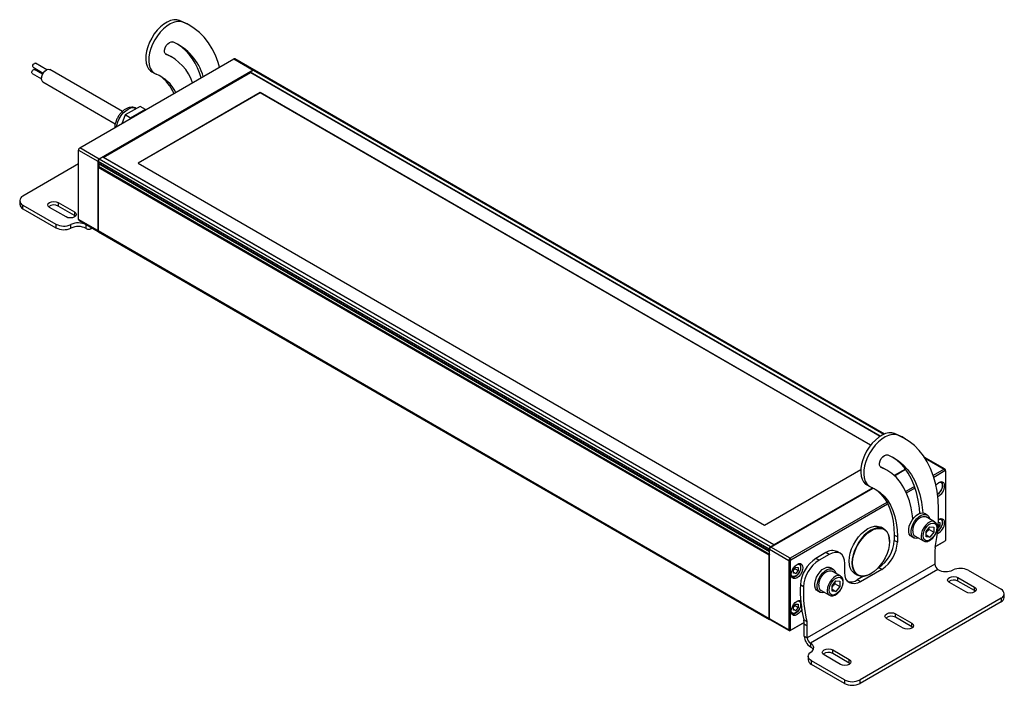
# Model space of a CAD drawing. Header units: millimetres. Extents: x 15 to 1295, y 0 to 782.
# Tile 3 of 3: x 827 to 1272, y 482 to 782. Entities that reach past the tile are written whole.
import ezdxf

# ---------------------------------------------------------------- set-up
doc = ezdxf.new("R2010")
doc.units = ezdxf.units.MM
doc.header["$LTSCALE"] = 3

msp = doc.modelspace()

# ---------------------------------------------------------------- linework, layer by layer
for p, q in [((900.682345, 781.026752), (899.268132, 781.84316)), ((904.008545, 779.42761), (902.594331, 780.244018)), ((893.228226, 766.465273), (892.949564, 766.626141)), ((895.809211, 765.224409), (894.394998, 766.040817)), ((833.15559, 760.666502), (837.693413, 758.046873)), ((839.273712, 759.545242), (834.199379, 762.474592)), ((854.188623, 724.281203), (923.76793, 764.448482)), ((923.76793, 764.448482), (932.465343, 759.427572)), ((932.82277, 759.47483), (924.142899, 764.485613)), ((832.753866, 757.85047), (836.86533, 755.476972)), ((837.413932, 757.570927), (833.797654, 759.65856)), ((873.440211, 740.739729), (840.727118, 759.624595)), ((932.465343, 759.427572), (862.886036, 719.260293)), ((864.759898, 720.01546), (931.05113, 758.284574)), ((864.936646, 719.913426), (931.404683, 758.284607)), ((886.669011, 758.6911), (888.083224, 757.874692)), ((932.64212, 759.407168), (931.05113, 758.488709)), ((1215.55586, 594.247624), (931.05113, 758.488709)), ((931.05113, 758.488709), (931.05113, 758.080505)), ((931.404683, 758.284607), (1215.55586, 594.247624)), ((932.518369, 759.335728), (932.465343, 759.427572)), ((932.64212, 759.407168), (1217.203001, 595.133668)), ((1217.457546, 595.240319), (933.017089, 759.444299)), ((837.527378, 754.081883), (870.224724, 735.206107)), ((935.647324, 749.304118), (880.492995, 717.464202)), ((935.647324, 749.222464), (880.563717, 717.423374)), ((1211.232475, 590.212197), (935.647324, 749.304118)), ((935.647324, 749.222464), (935.647324, 749.304118)), ((1211.188511, 590.155922), (935.647324, 749.222464)), ((881.376878, 743.058863), (874.659364, 739.180925)), ((883.851752, 741.630149), (881.376878, 743.058863)), ((874.659364, 739.180925), (873.11834, 735.209096)), ((877.134238, 737.752211), (874.659364, 739.180925)), ((883.851752, 741.630149), (877.134238, 737.752211)), ((879.700247, 742.090965), (879.646496, 742.121994)), ((883.964139, 741.470242), (883.851752, 741.630149)), ((877.134238, 737.752211), (877.02185, 737.462545)), ((853.658292, 723.770848), (853.658292, 723.362644)), ((853.658292, 723.362644), (862.355706, 718.341734)), ((853.658292, 692.007477), (853.658292, 723.362644)), ((853.835069, 724.077034), (854.188623, 724.281203)), ((862.886036, 719.260293), (854.188623, 724.281203)), ((853.658292, 717.069905), (828.520646, 702.558251)), ((862.355706, 718.341734), (862.355706, 686.986567)), ((862.464303, 718.341734), (862.355706, 718.341734)), ((862.461772, 718.28051), (1165.457028, 543.365072)), ((862.461772, 718.28051), (862.461772, 717.438125)), ((1165.457028, 542.522687), (862.461772, 717.438125)), ((862.565346, 717.209203), (1165.560601, 542.293765)), ((1165.604342, 540.949677), (862.609086, 715.865115)), ((862.638549, 715.907932), (862.638549, 717.166944)), ((862.886036, 719.260293), (862.940328, 719.166255)), ((864.583092, 720.117528), (862.992102, 719.199069)), ((1165.987358, 544.283631), (862.992102, 719.199069)), ((1167.578348, 545.20209), (864.583092, 720.117528)), ((1167.578348, 545.20209), (864.936646, 719.913426)), ((880.492995, 717.464202), (1163.335707, 554.182579)), ((1165.457028, 540.533023), (862.461772, 715.448461)), ((862.461772, 715.448461), (862.461772, 686.843689)), ((827.05618, 700.517231), (827.05618, 698.884149)), ((828.520646, 698.476211), (843.386798, 689.894164)), ((828.520646, 696.843129), (828.520646, 698.476211)), ((844.430549, 699.700823), (851.85517, 695.41468)), ((844.430549, 699.700823), (844.430549, 698.067741)), ((851.85517, 693.781599), (844.430549, 698.067741)), ((828.520646, 696.843129), (843.386798, 688.261082)), ((847.966083, 693.169558), (840.541462, 697.4557)), ((851.85517, 695.41468), (851.85517, 693.781599)), ((852.268984, 693.475578), (851.85517, 693.781599)), ((843.386798, 689.894164), (843.386798, 688.261082)), ((850.20505, 688.124896), (850.20505, 689.757978)), ((862.355706, 686.986567), (853.658292, 692.007477)), ((853.813653, 691.664093), (862.493518, 686.653314)), ((857.023301, 689.621791), (857.187354, 689.716497)), ((857.023301, 687.98871), (857.023301, 689.621791)), ((859.023138, 687.790678), (859.773236, 688.223699)), ((862.461772, 686.986567), (862.355706, 686.986567)), ((1165.457028, 511.928251), (862.461772, 686.843689)), ((862.617132, 686.500305), (1165.612388, 511.584867)), ((1223.476591, 594.6816), (1222.062377, 595.498008)), ((1226.802791, 593.082459), (1225.388577, 593.898867)), ((1216.75471, 585.020713), (1218.199157, 585.854574)), ((1236.012345, 584.528861), (1235.43399, 584.862739)), ((1235.7849, 584.324919), (1244.440855, 579.327942)), ((1244.815825, 579.365073), (1236.118411, 584.385983)), ((1163.335707, 554.182579), (1206.757533, 579.249465)), ((1216.022471, 580.120121), (1215.743809, 580.280989)), ((1218.603457, 578.879257), (1217.189243, 579.695665)), ((1226.905718, 579.451052), (1221.839692, 576.526497)), ((1221.977172, 576.401754), (1227.013363, 579.309085)), ((1244.440855, 579.327942), (1239.471654, 576.459284)), ((1239.693902, 575.77111), (1244.794408, 578.71557)), ((1244.794408, 578.71557), (1244.440855, 579.327942)), ((1244.971185, 578.613486), (1244.971185, 579.02169)), ((1244.971185, 578.613486), (1244.971185, 547.258319)), ((1166.164134, 544.181573), (1212.373812, 570.857852)), ((1212.176321, 570.947952), (1167.578348, 545.20209)), ((1209.463256, 572.345949), (1210.87747, 571.52954)), ((1231.076542, 571.612889), (1227.099231, 569.316836)), ((1227.395491, 568.671389), (1231.311767, 570.932207)), ((1218.557646, 564.385884), (1174.861548, 539.160663)), ((1175.215101, 538.548291), (1218.890866, 563.761773)), ((1236.763299, 558.723092), (1235.631928, 559.376218)), ((1240.081716, 555.652741), (1236.26334, 557.857043)), ((1217.277059, 552.408031), (1216.004267, 553.142798)), ((1236.238416, 551.235639), (1238.006183, 553.434725)), ((1236.238416, 548.878489), (1236.238416, 551.235639)), ((1237.65263, 552.144121), (1237.569469, 552.891456)), ((1237.65263, 552.144121), (1239.77395, 550.919509)), ((1238.006183, 553.434725), (1239.77395, 553.27666)), ((1239.77395, 553.27666), (1239.77395, 550.919509)), ((1242.496311, 553.940994), (1241.659853, 552.900447)), ((1241.777003, 554.356242), (1242.496311, 553.940994)), ((1241.844965, 555.413524), (1242.496311, 555.355284)), ((1242.496311, 555.355284), (1242.496311, 553.940994)), ((1219.762828, 546.750611), (1219.762828, 546.913893)), ((1223.298362, 548.791632), (1221.884149, 549.60804)), ((1221.884149, 549.60804), (1221.884149, 547.240071)), ((1223.298362, 546.423663), (1221.884149, 547.240071)), ((1223.298362, 548.791632), (1223.298362, 546.423663)), ((1229.632416, 548.983632), (1230.763786, 548.330505)), ((1231.263746, 549.196554), (1235.082122, 546.992252)), ((1236.238416, 549.740934), (1238.006183, 548.720424)), ((1238.006183, 548.720424), (1236.238416, 548.878489)), ((1239.77395, 550.919509), (1238.006183, 548.720424)), ((1244.794408, 546.952132), (1240.473678, 544.457828)), ((1244.794408, 546.952132), (1244.440855, 546.747964)), ((1165.457028, 542.522687), (1165.457028, 543.365072)), ((1165.633804, 543.426296), (1165.633804, 543.263014)), ((1165.633804, 543.263014), (1174.331218, 538.242105)), ((1165.633804, 511.907847), (1165.633804, 543.263014)), ((1165.987358, 544.283631), (1167.578348, 545.20209)), ((1166.022713, 544.099906), (1166.164134, 544.181573)), ((1174.861548, 539.160663), (1166.164134, 544.181573)), ((1167.578348, 544.997981), (1167.578348, 545.20209)), ((1240.473664, 544.457753), (1244.440855, 546.747964)), ((1165.457028, 511.928251), (1165.457028, 540.533023)), ((1165.633804, 542.267318), (1165.604342, 542.276119)), ((1165.604342, 540.949677), (1165.633804, 540.992494)), ((1175.038324, 538.242105), (1174.331218, 538.242105)), ((1174.331218, 538.242105), (1174.331218, 506.886937)), ((1174.861548, 539.160663), (1175.215101, 538.548291)), ((1175.038324, 506.886937), (1175.038324, 538.242105)), ((1191.054293, 541.731314), (1186.554676, 539.13374)), ((1187.96889, 538.317332), (1186.554676, 539.13374)), ((1192.468507, 540.914906), (1187.96889, 538.317332)), ((1192.468507, 540.914906), (1191.054293, 541.731314)), ((1197.4681, 541.409986), (1196.053887, 542.226394)), ((1240.191963, 541.986697), (1240.191963, 536.497498)), ((1176.381827, 533.845637), (1177.442488, 535.165089)), ((1176.381827, 532.431347), (1176.381827, 533.845637)), ((1177.088934, 534.472368), (1177.064214, 534.69452)), ((1177.088934, 534.472368), (1178.503148, 533.655959)), ((1177.442488, 535.165089), (1178.503148, 535.07025)), ((1178.503148, 533.655959), (1177.442488, 532.336508)), ((1178.503148, 535.07025), (1178.503148, 533.655959)), ((1240.191963, 536.497498), (1182.645974, 503.276905)), ((1241.606177, 534.048008), (1184.060187, 500.827416)), ((1194.336892, 534.230848), (1193.205521, 534.883975)), ((1199.539574, 532.708007), (1199.539574, 536.831538)), ((1216.227295, 534.176215), (1206.610642, 528.624639)), ((1214.813081, 534.992623), (1214.614505, 534.877988)), ((1216.227295, 534.176215), (1214.813081, 534.992623)), ((1255.242679, 533.775636), (1270.108831, 525.193589)), ((1176.381827, 532.948814), (1177.442488, 532.336508)), ((1177.442488, 532.336508), (1176.381827, 532.431347)), ((1197.655309, 531.160498), (1193.836933, 533.3648)), ((1204.005242, 532.357625), (1205.278035, 531.622858)), ((1208.053923, 531.090644), (1205.196429, 529.441048)), ((1206.610642, 528.624639), (1205.196429, 529.441048)), ((1211.278926, 532.217751), (1211.420325, 532.299405)), ((1250.663395, 530.500242), (1258.088016, 526.214099)), ((1250.663395, 528.86716), (1250.663395, 530.500242)), ((1180.901915, 526.350025), (1179.487701, 527.166433)), ((1188.837339, 524.704311), (1192.655716, 522.500009)), ((1193.81201, 526.743396), (1195.579776, 528.942481)), ((1193.81201, 524.386246), (1193.81201, 526.743396)), ((1193.81201, 525.248691), (1195.579776, 524.228181)), ((1195.226223, 527.651878), (1195.143062, 528.399213)), ((1195.226223, 527.651878), (1197.347543, 526.427266)), ((1195.579776, 528.942481), (1197.347543, 528.784416)), ((1197.347543, 526.427266), (1195.579776, 524.228181)), ((1197.347543, 528.784416), (1197.347543, 526.427266)), ((1254.198929, 523.968977), (1246.774307, 528.255119)), ((1258.088016, 524.581017), (1250.663395, 528.86716)), ((1258.088016, 524.581017), (1258.088016, 526.214099)), ((1258.50183, 524.274997), (1258.088016, 524.581017)), ((1187.206009, 524.491389), (1188.33738, 523.838262)), ((1195.579776, 524.228181), (1193.81201, 524.386246)), ((1270.108831, 521.111548), (1206.469221, 484.373183)), ((1270.108831, 521.111548), (1270.108831, 519.478467)), ((1271.573297, 521.519487), (1271.573297, 523.152569)), ((1176.381827, 517.188205), (1177.442488, 518.507656)), ((1176.381827, 515.773915), (1176.381827, 517.188205)), ((1176.381827, 516.291382), (1177.442488, 515.679076)), ((1177.442488, 515.679076), (1176.381827, 515.773915)), ((1177.088934, 517.814935), (1177.064214, 518.037087)), ((1177.088934, 517.814935), (1178.503148, 516.998527)), ((1177.442488, 518.507656), (1178.503148, 518.412817)), ((1178.503148, 516.998527), (1177.442488, 515.679076)), ((1178.503148, 518.412817), (1178.503148, 516.998527)), ((1270.108831, 519.478467), (1206.469221, 482.740102)), ((1174.331218, 506.886937), (1165.633804, 511.907847)), ((1165.789165, 511.564464), (1174.486578, 506.543554)), ((1182.43275, 510.633086), (1181.018537, 511.449494)), ((1225.914657, 507.640814), (1218.490036, 511.926957)), ((1222.379123, 514.172079), (1229.803745, 509.885937)), ((1222.379123, 512.538998), (1222.379123, 514.172079)), ((1229.803745, 508.252855), (1222.379123, 512.538998)), ((1175.038324, 506.886937), (1174.331218, 506.886937)), ((1174.861548, 506.580685), (1181.207514, 510.244133)), ((1175.215101, 506.784853), (1174.861548, 506.580685)), ((1181.207509, 510.244197), (1175.215101, 506.784853)), ((1181.23176, 509.582513), (1182.645974, 508.766105)), ((1181.23176, 504.093313), (1181.23176, 509.582513)), ((1182.645974, 503.276905), (1182.645974, 508.766105)), ((1229.803745, 508.252855), (1229.803745, 509.885937)), ((1230.217558, 507.946835), (1229.803745, 508.252855)), ((1181.23176, 504.093313), (1182.645974, 503.276905)), ((1184.060187, 500.827416), (1184.060187, 499.194334)), ((1183.067535, 494.99625), (1183.067535, 493.363169)), ((1197.630386, 491.312652), (1190.205765, 495.598795)), ((1194.094852, 497.843917), (1201.519473, 493.557775)), ((1194.094852, 496.210836), (1194.094852, 497.843917)), ((1201.519473, 491.924693), (1194.094852, 496.210836)), ((1201.519473, 491.924693), (1201.519473, 493.557775)), ((1199.398153, 484.373183), (1184.532001, 492.95523)), ((1184.532001, 491.322148), (1184.532001, 492.95523)), ((1199.398153, 482.740102), (1184.532001, 491.322148)), ((1201.933287, 491.618673), (1201.519473, 491.924693)), ((1199.398153, 484.373183), (1199.398153, 482.740102)), ((1206.469221, 482.740102), (1206.469221, 484.373183))]:
    msp.add_line(p, q)
at = {"flags": 128}
for points in [[(899.268132, 781.84316), (898.009434, 782.14426), (896.621416, 782.117451), (895.141938, 781.763462), (893.611357, 781.09195), (892.071423, 780.121233), (890.564141, 778.877788), (889.130627, 777.395534), (887.809982, 775.714903), (886.638231, 773.881738), (885.647335, 771.946043), (884.864324, 769.960618), (884.310557, 767.979621), (884.001138, 766.057088), (883.944508, 764.245462), (884.142212, 762.594158), (884.588856, 761.148219), (885.272257, 759.947088), (886.173775, 759.023528), (886.669011, 758.6911)], [(900.682345, 781.026752), (899.423648, 781.327852), (898.035629, 781.301042), (896.556151, 780.947054), (895.02557, 780.275542), (893.485636, 779.304825), (891.978355, 778.06138), (890.54484, 776.579126), (889.224195, 774.898495), (888.052444, 773.06533), (887.061549, 771.129634), (886.278538, 769.14421), (885.724771, 767.163213), (885.415352, 765.24068), (885.358722, 763.429054), (885.556425, 761.77775), (886.003069, 760.331811), (886.686471, 759.13068), (887.587988, 758.207119), (888.683031, 757.586322)], [(902.594331, 780.244018), (901.957286, 780.599193), (899.268132, 781.84316)], [(917.31109, 760.721028), (916.653212, 762.876958), (915.418464, 766.092237), (913.949053, 769.062823), (912.252164, 771.774194), (910.336091, 774.213097), (908.210199, 776.36761), (905.88488, 778.227203), (903.3715, 779.782784), (900.682345, 781.026752)], [(893.228226, 766.465273), (892.723096, 766.868823), (892.454322, 767.566398), (892.454322, 768.47386), (892.723096, 769.481754), (893.228226, 770.468515), (893.908785, 771.315124), (894.682688, 771.919468), (895.456591, 772.208653), (896.13715, 772.147801)], [(892.694365, 766.911466), (894.284537, 766.10409), (894.394998, 766.040817)], [(833.15559, 760.666502), (833.071537, 760.734007), (832.956361, 760.97234), (832.950969, 761.301746), (833.056182, 761.672074), (833.255983, 762.026945), (833.519954, 762.312334), (833.807907, 762.484792), (834.076005, 762.518065), (834.199379, 762.474592)], [(832.753866, 757.85047), (832.669813, 757.917974), (832.554636, 758.156308), (832.549244, 758.485713), (832.654457, 758.856041), (832.854258, 759.210913), (833.118229, 759.496301), (833.406183, 759.66876), (833.67428, 759.702033), (833.797654, 759.65856)], [(836.900109, 756.029227), (837.171165, 757.037475), (837.678155, 758.023502), (838.359926, 758.868378), (839.134248, 759.470198), (839.907725, 759.756374), (840.587065, 759.692389), (840.727118, 759.624595)], [(871.304007, 736.037293), (871.981411, 737.496876), (872.841894, 738.869008), (873.84522, 740.08953), (874.944477, 741.101372), (876.088263, 741.85722), (877.223096, 742.321734), (878.295913, 742.473191), (879.256551, 742.304511), (879.646496, 742.121994)], [(870.693976, 733.80954), (870.841358, 734.558508), (871.304007, 736.037293)], [(840.541462, 697.4557), (839.945337, 697.970736), (839.736005, 698.578262), (839.945337, 699.185787), (840.541462, 699.700823), (841.433626, 700.044958), (842.486005, 700.165803), (843.538385, 700.044958), (844.430549, 699.700823)], [(851.85517, 695.41468), (852.451295, 694.899645), (852.660627, 694.292119), (852.451295, 693.684593), (851.85517, 693.169558), (850.963006, 692.825422), (849.910627, 692.704578), (848.858247, 692.825422), (847.966083, 693.169558)], [(1222.062377, 595.498008), (1220.80368, 595.799109), (1219.415661, 595.772299), (1217.936183, 595.41831), (1216.405602, 594.746799), (1214.865668, 593.776081), (1213.358387, 592.532637), (1211.924872, 591.050383), (1210.604227, 589.369752), (1209.432476, 587.536586), (1208.441581, 585.600891), (1207.65857, 583.615466), (1207.104803, 581.634469), (1206.795384, 579.711937), (1206.738754, 577.90031), (1206.936457, 576.249006), (1207.383102, 574.803068), (1208.066503, 573.601937), (1208.968021, 572.678376), (1209.463256, 572.345949)], [(1223.476591, 594.6816), (1222.217893, 594.982701), (1220.829875, 594.955891), (1219.350397, 594.601902), (1217.819816, 593.930391), (1216.279882, 592.959673), (1214.7726, 591.716229), (1213.339086, 590.233975), (1212.018441, 588.553343), (1210.84669, 586.720178), (1209.855794, 584.784483), (1209.072784, 582.799058), (1208.519016, 580.818061), (1208.209597, 578.895529), (1208.152967, 577.083902), (1208.350671, 575.432598), (1208.797315, 573.98666), (1209.480717, 572.785528), (1210.382234, 571.861968), (1211.477277, 571.241171)], [(1225.388577, 593.898867), (1224.751532, 594.254041), (1222.062377, 595.498008)], [(1240.405186, 544.099861), (1241.163932, 548.623851), (1241.673591, 553.055281), (1241.931671, 557.372487), (1241.936912, 561.554368), (1241.689286, 565.580483), (1241.190005, 569.431151), (1240.441509, 573.08755), (1239.447458, 576.531807), (1238.212709, 579.747086), (1236.743299, 582.717671), (1235.04641, 585.429042), (1233.130336, 587.867945), (1231.004444, 590.022458), (1228.679125, 591.882051), (1226.165745, 593.437633), (1223.476591, 594.6816)], [(1216.022471, 580.120121), (1215.517342, 580.523672), (1215.248568, 581.221247), (1215.248568, 582.128708), (1215.517342, 583.136602), (1216.022471, 584.123363), (1216.70303, 584.969972), (1217.476934, 585.574316), (1218.250837, 585.863502), (1218.931396, 585.80265)], [(1218.931396, 585.80265), (1221.4593, 584.616223), (1223.80505, 583.109658), (1225.954974, 581.291736), (1227.896543, 579.173052), (1229.61844, 576.765954), (1231.11063, 574.084472), (1232.364415, 571.144233), (1233.372488, 567.962375), (1234.128974, 564.557441), (1234.629465, 560.949278), (1234.743121, 559.648313)], [(1233.395425, 559.439854), (1233.215251, 561.765686), (1232.714761, 565.373849), (1231.958275, 568.778783), (1230.950201, 571.960641), (1229.696416, 574.90088), (1228.204227, 577.582362), (1226.48233, 579.98946), (1224.540761, 582.108144), (1222.390836, 583.926066), (1221.08818, 584.816471)], [(1215.488611, 580.566315), (1217.078783, 579.758939), (1217.189243, 579.695665)], [(1230.217638, 556.814501), (1230.066328, 558.38589), (1229.518307, 561.879792), (1228.697635, 565.150427), (1227.610004, 568.17511), (1226.262956, 570.932865), (1224.665835, 573.404566), (1222.829717, 575.573068), (1220.767336, 577.423334), (1218.492996, 578.942531), (1216.022471, 580.120121)], [(1240.654744, 572.179629), (1241.192857, 572.77331), (1242.001337, 573.387903), (1242.809816, 573.70676), (1243.539156, 573.69867), (1244.117964, 573.364422), (1244.489581, 572.736738), (1244.617632, 571.877057)], [(1242.237786, 573.512039), (1242.531667, 573.518132), (1243.114844, 573.289716), (1243.495487, 572.748131), (1243.627682, 571.958698), (1243.495487, 571.016636), (1243.114844, 570.03557), (1242.531667, 569.133832), (1241.816293, 568.420185), (1241.38889, 568.13557)], [(1211.477277, 571.241171), (1213.605765, 570.217671), (1215.556165, 568.885713), (1217.313634, 567.255434), (1218.864795, 565.339243), (1220.197844, 563.151721), (1221.302634, 560.709518), (1222.170759, 558.03122), (1222.795611, 555.13721), (1223.172435, 552.049514), (1223.298362, 548.791632)], [(1212.886073, 570.608466), (1214.141952, 569.702121), (1215.89942, 568.071842), (1217.450581, 566.155651), (1218.78363, 563.968129), (1219.888421, 561.525926), (1220.756546, 558.847628), (1221.381398, 555.953618), (1221.758221, 552.865923), (1221.884149, 549.60804)], [(1229.632416, 548.983632), (1229.199803, 549.318757), (1228.687464, 550.099162), (1228.422986, 551.135975), (1228.422986, 552.364052), (1228.687464, 553.706226), (1229.199803, 555.078165), (1229.927811, 556.393664), (1230.825743, 557.570065), (1231.83718, 558.533452), (1232.898569, 559.223291), (1233.94322, 559.596236), (1234.905492, 559.628854), (1235.631928, 559.376218)], [(1232.922193, 548.239153), (1231.957114, 548.051), (1231.059182, 548.190671), (1230.331174, 548.665631), (1229.818835, 549.446035), (1229.554356, 550.482849), (1229.554356, 551.710925), (1229.818835, 553.0531), (1230.331174, 554.425038), (1231.059182, 555.740537), (1231.957114, 556.916939), (1232.968551, 557.880326), (1234.02994, 558.570164), (1235.074591, 558.943109), (1236.036863, 558.975728), (1236.856295, 558.66597), (1237.481397, 558.0333), (1237.872893, 557.117469), (1237.933276, 556.838289)], [(1230.228009, 551.485778), (1230.359116, 552.662965), (1230.742714, 553.904219), (1231.350353, 555.117481), (1232.136967, 556.212769), (1233.044217, 557.108851), (1234.004816, 557.739269), (1234.947521, 558.057267), (1235.802416, 558.039261), (1236.26334, 557.857043)], [(1240.054774, 555.667963), (1239.620792, 555.834959), (1238.765898, 555.852965), (1237.823193, 555.534967), (1236.862594, 554.904549), (1235.955344, 554.008467), (1235.16873, 552.913179), (1234.561091, 551.699917), (1234.177493, 550.458663), (1234.046385, 549.281476)], [(1242.237786, 556.854606), (1242.531667, 556.860699), (1243.114844, 556.632284), (1243.495487, 556.090698), (1243.627682, 555.301265), (1243.495487, 554.359203), (1243.114844, 553.378137), (1242.531667, 552.476399), (1241.816293, 551.762752), (1241.528441, 551.560392)], [(1241.906687, 556.673853), (1242.001337, 556.730471), (1242.809816, 557.049328), (1243.539156, 557.041237), (1244.117964, 556.70699), (1244.489581, 556.079305), (1244.617632, 555.219625)], [(1204.005242, 532.357625), (1203.504652, 532.699434), (1202.656286, 533.608786), (1202.031199, 534.795895), (1201.648384, 536.224691), (1201.519473, 537.851763), (1201.648384, 539.627671), (1202.031199, 541.498456), (1202.656286, 543.407275), (1203.504652, 545.29613), (1204.550521, 547.107628), (1205.762114, 548.786728), (1207.102618, 550.282412), (1208.531301, 551.549234), (1210.004755, 552.548701), (1211.478208, 553.250447), (1212.906892, 553.633148), (1214.247396, 553.685177), (1215.458989, 553.404952), (1216.004267, 553.142798)], [(1219.762828, 546.913893), (1219.633918, 548.540964), (1219.251103, 549.969761), (1218.626016, 551.15687), (1217.77765, 552.066221), (1216.731781, 552.670185), (1215.520188, 552.95041), (1214.179684, 552.898381), (1212.751001, 552.51568), (1211.277547, 551.813934), (1209.804093, 550.814466), (1208.37541, 549.547645), (1207.034906, 548.051961), (1205.823313, 546.372861), (1204.777444, 544.561363), (1203.929078, 542.672508), (1203.303991, 540.763689), (1202.921176, 538.892904), (1202.792266, 537.116996), (1202.921176, 535.489924), (1203.303991, 534.061127), (1203.929078, 532.874018), (1204.777444, 531.964667), (1205.823313, 531.360704), (1207.034906, 531.080479), (1208.37541, 531.132508), (1209.804093, 531.515209), (1211.277547, 532.216955), (1211.278926, 532.217751)], [(1219.762828, 546.750611), (1219.636066, 545.004301), (1219.259632, 543.164696), (1218.644963, 541.287691), (1217.810736, 539.430317), (1216.782298, 537.649011), (1215.590898, 535.997895), (1214.272737, 534.52714), (1212.867864, 533.281432), (1211.418968, 532.298622), (1209.970072, 531.608572), (1208.5652, 531.232249), (1207.247038, 531.181088), (1206.055639, 531.456642), (1205.027201, 532.050539), (1204.192974, 532.944735), (1203.578305, 534.112058), (1203.20187, 535.517042), (1203.075108, 537.116996), (1203.20187, 538.863305), (1203.578305, 540.702911), (1204.192974, 542.579916), (1205.027201, 544.43729), (1206.055639, 546.218596), (1207.247038, 547.869712), (1208.5652, 549.340467), (1209.970072, 550.586175), (1211.418968, 551.568985), (1212.867864, 552.259035), (1214.272737, 552.635358), (1215.590898, 552.686519), (1216.782298, 552.410965), (1217.810736, 551.817068), (1218.644963, 550.922872), (1219.259632, 549.755548), (1219.636066, 548.350565), (1219.762828, 546.750611)], [(1234.894914, 549.281476), (1235.020942, 550.366434), (1235.388817, 551.509004), (1235.968735, 552.616622), (1236.713715, 553.599556), (1237.563403, 554.378173), (1238.448963, 554.889396), (1239.298652, 555.091808), (1240.043632, 554.96901), (1240.62355, 554.530951), (1240.991425, 553.813121), (1241.117453, 552.873672), (1240.991425, 551.788715), (1240.62355, 550.646145), (1240.043632, 549.538527), (1239.298652, 548.555593), (1238.448963, 547.776975), (1237.563403, 547.265753), (1236.713715, 547.063341), (1235.968735, 547.186139), (1235.388817, 547.624197), (1235.020942, 548.342028), (1234.894914, 549.281476)], [(1199.539574, 536.831538), (1199.403706, 538.346095), (1199.001321, 539.645578), (1198.347885, 540.680048), (1197.468507, 541.409752), (1196.396981, 541.806646), (1195.174487, 541.85548), (1193.848004, 541.554376), (1192.468507, 540.914906)], [(1180.624468, 534.93459), (1180.496417, 533.927066), (1180.1248, 532.870321), (1179.545993, 531.867797), (1178.816653, 531.017628), (1178.008173, 530.403034), (1177.199693, 530.084177), (1176.470353, 530.092268), (1175.891546, 530.426515), (1175.519928, 531.0542), (1175.391878, 531.91388), (1175.519928, 532.921405), (1175.891546, 533.97815), (1176.470353, 534.980674), (1177.199693, 535.830843), (1178.008173, 536.445436), (1178.816653, 536.764293), (1179.545993, 536.756203), (1180.1248, 536.421955), (1180.496417, 535.794271), (1180.624468, 534.93459)], [(1178.244622, 536.569572), (1178.538503, 536.575664), (1179.121681, 536.347249), (1179.502323, 535.805664), (1179.634519, 535.016231), (1179.502323, 534.074168), (1179.121681, 533.093103), (1178.538503, 532.191365), (1177.82313, 531.477718), (1177.061845, 531.038238), (1176.346472, 530.925932), (1175.763294, 531.154348), (1175.402623, 531.646551)], [(1187.206009, 524.491389), (1186.773397, 524.826514), (1186.261057, 525.606918), (1185.996579, 526.643732), (1185.996579, 527.871809), (1186.261057, 529.213983), (1186.773397, 530.585922), (1187.501404, 531.901421), (1188.399336, 533.077822), (1189.410773, 534.041209), (1190.472163, 534.731047), (1191.516813, 535.103993), (1192.479086, 535.136611), (1193.205521, 534.883975)], [(1190.495786, 523.74691), (1189.530707, 523.558757), (1188.632775, 523.698428), (1187.904767, 524.173387), (1187.392428, 524.953792), (1187.12795, 525.990606), (1187.12795, 527.218682), (1187.392428, 528.560856), (1187.904767, 529.932795), (1188.632775, 531.248294), (1189.530707, 532.424696), (1190.542144, 533.388082), (1191.603533, 534.077921), (1192.648184, 534.450866), (1193.610456, 534.483485), (1194.429888, 534.173727), (1195.05499, 533.541056), (1195.446486, 532.625225), (1195.49538, 532.407398)], [(1187.801602, 526.993535), (1187.932709, 528.170722), (1188.316307, 529.411975), (1188.923946, 530.625237), (1189.71056, 531.720526), (1190.61781, 532.616608), (1191.578409, 533.247026), (1192.521114, 533.565024), (1193.376009, 533.547018), (1193.836933, 533.3648)], [(1197.628367, 531.17572), (1197.194385, 531.342716), (1196.339491, 531.360722), (1195.396786, 531.042724), (1194.436187, 530.412306), (1193.528937, 529.516224), (1192.742323, 528.420936), (1192.134684, 527.207674), (1191.751086, 525.96642), (1191.619979, 524.789233)], [(1192.468507, 524.789233), (1192.594535, 525.874191), (1192.96241, 527.016761), (1193.542328, 528.124379), (1194.287308, 529.107312), (1195.136997, 529.88593), (1196.022556, 530.397153), (1196.872245, 530.599564), (1197.617225, 530.476767), (1198.197143, 530.038708), (1198.565018, 529.320877), (1198.691046, 528.381429), (1198.565018, 527.296471), (1198.197143, 526.153901), (1197.617225, 525.046283), (1196.872245, 524.06335), (1196.022556, 523.284732), (1195.136997, 522.773509), (1194.287308, 522.571098), (1193.542328, 522.693895), (1192.96241, 523.131954), (1192.594535, 523.849785), (1192.468507, 524.789233)], [(1206.610642, 528.624639), (1205.231145, 527.985169), (1203.904662, 527.684065), (1202.682167, 527.732899), (1201.610642, 528.129794), (1200.731264, 528.859497), (1200.077827, 529.893967), (1199.675443, 531.19345), (1199.539574, 532.708007)], [(1246.774307, 528.255119), (1246.178182, 528.770155), (1245.968851, 529.37768), (1246.178182, 529.985206), (1246.774307, 530.500242), (1247.666472, 530.844377), (1248.718851, 530.965222), (1249.771231, 530.844377), (1250.663395, 530.500242)], [(1258.088016, 526.214099), (1258.684141, 525.699064), (1258.893472, 525.091538), (1258.684141, 524.484012), (1258.088016, 523.968977), (1257.195852, 523.624841), (1256.143472, 523.503997), (1255.091093, 523.624841), (1254.198929, 523.968977)], [(1180.093206, 516.145489), (1179.545993, 515.210364), (1178.816653, 514.360195), (1178.008173, 513.745602), (1177.199693, 513.426744), (1176.470353, 513.434835), (1175.891546, 513.769082), (1175.519928, 514.396767), (1175.391878, 515.256448), (1175.519928, 516.263972), (1175.891546, 517.320717), (1176.470353, 518.323241), (1177.199693, 519.17341), (1178.008173, 519.788004), (1178.816653, 520.106861), (1179.545993, 520.09877), (1179.65105, 520.0665)], [(1178.244622, 519.912139), (1178.538503, 519.918232), (1179.121681, 519.689817), (1179.502323, 519.148231), (1179.634519, 518.358798), (1179.502323, 517.416736), (1179.121681, 516.43567), (1178.538503, 515.533932), (1177.82313, 514.820285), (1177.061845, 514.380805), (1176.346472, 514.2685), (1175.763294, 514.496915), (1175.402623, 514.989118)], [(1218.490036, 511.926957), (1217.893911, 512.441993), (1217.68458, 513.049518), (1217.893911, 513.657044), (1218.490036, 514.172079), (1219.3822, 514.516215), (1220.43458, 514.637059), (1221.486959, 514.516215), (1222.379123, 514.172079)], [(1229.803745, 509.885937), (1230.39987, 509.370901), (1230.609201, 508.763376), (1230.39987, 508.15585), (1229.803745, 507.640814), (1228.91158, 507.296679), (1227.859201, 507.175834), (1226.806822, 507.296679), (1225.914657, 507.640814)], [(1184.296094, 496.891323), (1184.842415, 497.330882), (1185.237057, 497.821572), (1185.466155, 498.346156), (1185.521663, 498.886204), (1185.401631, 499.422747), (1185.110274, 499.936935), (1184.657828, 500.410706), (1184.060187, 500.827416)], [(1190.205765, 495.598795), (1189.60964, 496.11383), (1189.400309, 496.721356), (1189.60964, 497.328882), (1190.205765, 497.843917), (1191.097929, 498.188053), (1192.150309, 498.308897), (1193.202688, 498.188053), (1194.094852, 497.843917)], [(1184.532001, 492.95523), (1183.934361, 493.37194), (1183.481915, 493.845711), (1183.190558, 494.359899), (1183.070525, 494.896441), (1183.126033, 495.43649), (1183.355132, 495.961074), (1183.749773, 496.451764), (1184.296094, 496.891323)], [(1201.519473, 493.557775), (1202.115599, 493.042739), (1202.32493, 492.435213), (1202.115599, 491.827688), (1201.519473, 491.312652), (1200.627309, 490.968517), (1199.57493, 490.847672), (1198.52255, 490.968517), (1197.630386, 491.312652)]]:
    msp.add_lwpolyline(points, dxfattribs=at)
for centre, radius, start, end in [((886.437176, 749.7092), 24.445456, 16.03346757, 66.62167262), ((884.048091, 749.867644), 25.619866, 13.60421841, 56.21715911), ((884.979442, 746.817251), 21.309321, 18.84073037, 67.22598767), ((923.98762, 764.141821), 0.377233, 65.69288095, 125.61757748), ((838.642051, 755.515635), 1.816078, 163.57243152, 232.13665943), ((882.133896, 741.772342), 17.116458, 26.05537375, 67.50380455), ((879.860365, 741.879086), 18.218791, 22.40921819, 55.83427886), ((932.688081, 759.11241), 0.385927, 69.80046731, 125.25043936), ((932.86181, 759.100507), 0.377233, 65.69288095, 125.61757748), ((854.809705, 723.310248), 1.152604, 122.60547834, 177.39452151), ((854.042096, 723.753383), 0.384201, 122.60547834, 177.39452151), ((863.507118, 718.289338), 1.152604, 122.60547834, 177.39452151), ((862.70347, 717.409587), 0.243377, 173.26612327, 235.42169634), ((863.613184, 718.228114), 1.152604, 122.60547834, 177.39452151), ((863.214392, 715.41673), 0.753289, 143.47059532, 177.5857953), ((861.778347, 716.606881), 1.113708, 318.23834827, 25.25565136), ((829.295282, 700.517231), 2.183077, 110.7834208, 249.2165792), ((829.558466, 699.133681), 2.514696, 185.69479925, 245.62534171), ((842.508544, 694.688532), 3.887564, 60.3699226, 127.76607745), ((846.935021, 696.79008), 7.755227, 242.77237618, 294.93910266), ((853.475078, 682.725876), 7.755227, 62.77237618, 114.93910266), ((854.025794, 691.966912), 0.369733, 173.70115249, 234.98666712), ((857.683649, 690.659926), 1.230359, 237.5399313, 270.03425623), ((846.935021, 695.156998), 7.755227, 242.77237618, 294.93910266), ((853.475078, 681.092794), 7.755227, 62.77237618, 114.93910266), ((858.128856, 689.323396), 1.733101, 230.36415718, 325.69201257), ((862.740079, 686.951223), 0.385994, 174.74632207, 230.20017465), ((862.818536, 686.798266), 0.359644, 172.7441702, 235.94364941), ((1235.85104, 584.262585), 0.306609, 21.67995482, 126.82799941), ((1235.964549, 584.04978), 0.369738, 65.40898077, 123.07714041), ((1244.647879, 579.074135), 0.327532, 350.78596301, 129.20328524), ((1244.863417, 578.630968), 0.109177, 350.78596301, 129.20328524), ((1239.277991, 571.965917), 5.34038, 294.85233297, 359.04659808), ((1232.70647, 551.228217), 2.491808, 174.06713511, 234.62068449), ((1239.333106, 555.285887), 5.284942, 293.01537274, 359.28161128), ((1206.531988, 547.93868), 15.368048, 302.60547834, 357.39452151), ((1236.530216, 549.024951), 2.497042, 174.10350493, 234.22308673), ((1244.587381, 547.275784), 0.384201, 302.60547834, 357.39452151), ((1165.683906, 542.490947), 0.229088, 172.03592218, 249.67710107), ((1166.60844, 543.312677), 1.152604, 122.60547834, 177.39452151), ((1166.785216, 543.210619), 1.152604, 122.60547834, 177.39452151), ((1166.478173, 543.387873), 0.845243, 122.60547834, 177.39452151), ((1193.983494, 537.6425), 5.029772, 65.69288095, 125.61757748), ((1207.946201, 547.122272), 15.368048, 302.60547834, 357.39452151), ((1251.369069, 541.926239), 11.17727, 168.7863507, 179.69008486), ((1166.209648, 540.501292), 0.753289, 143.47059532, 177.5857953), ((1175.48263, 538.189709), 1.152604, 122.60547834, 177.39452151), ((1175.422129, 538.224639), 0.384201, 122.60547834, 177.39452151), ((1194.895568, 526.137988), 15.442152, 122.69302817, 176.18128106), ((1196.309782, 525.32158), 15.442152, 122.69302817, 176.18128106), ((1243.262395, 536.63722), 3.07361, 182.60547849, 237.39452166), ((1245.1544, 540.943924), 7.755227, 242.77237618, 294.93910266), ((1251.694456, 526.87972), 7.755227, 62.77237618, 114.93910266), ((1202.143412, 533.876154), 5.384337, 257.23995643, 304.54255417), ((1248.74139, 525.487951), 3.887564, 60.3699226, 127.76607745), ((1237.7661, 524.909748), 58.322074, 177.78247243, 193.3436905), ((1239.180314, 524.09334), 58.322074, 177.78247243, 193.3436905), ((1190.280063, 526.735974), 2.491808, 174.06713511, 234.62068449), ((1194.103809, 524.532708), 2.497042, 174.10350493, 234.22308673), ((1269.334196, 523.152569), 2.183077, 290.7834208, 69.2165792), ((1269.071012, 521.769019), 2.514696, 294.37465829, 354.30520075), ((1165.773349, 511.873605), 0.321007, 170.1987312, 275.96486687), ((1166.001306, 511.867282), 0.369733, 173.70115245, 234.98666716), ((1173.480919, 509.642975), 7.751077, 359.55306267, 13.47769954), ((1220.457119, 509.159789), 3.887564, 60.3699226, 127.76607745), ((1174.654523, 506.834492), 0.327532, 170.78596301, 309.20328524), ((1175.146093, 506.869456), 0.109177, 170.78596301, 309.20328524), ((1174.895133, 508.826567), 7.751077, 359.55306267, 13.47769954), ((1187.372625, 504.372757), 6.147219, 182.60547849, 237.39452166), ((1185.716406, 503.416627), 3.07361, 182.60547849, 237.39452166), ((1182.635642, 496.467446), 3.076564, 29.23151856, 62.41712772), ((1192.172847, 492.831627), 3.887564, 60.3699226, 127.76607745), ((1185.539492, 493.59094), 2.482429, 185.26448066, 246.0556603), ((1202.933687, 491.196739), 7.68511, 242.60967224, 297.39032776), ((1202.933687, 489.563657), 7.68511, 242.60967224, 297.39032776)]:
    msp.add_arc(centre, radius, start, end)
for points, knots in [([(879.578243, 742.139991), (879.288433, 742.28168), (878.674197, 742.581982), (877.615631, 742.688162), (876.501855, 742.551449), (875.368386, 742.142805), (874.235025, 741.467996), (873.14403, 740.536899), (872.151894, 739.393326), (871.308537, 738.096119), (870.640378, 736.696539), (870.203396, 735.249634), (869.991797, 734.140748), (870.028508, 733.554582), (870.036318, 733.429883)], [0, 0, 0, 0, 0.070983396, 0.1504451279, 0.2311162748, 0.3161941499, 0.4066252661, 0.5004616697, 0.5946843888, 0.6886058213, 0.7826779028, 0.8775270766, 0.9739453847, 1, 1, 1, 1]), ([(1243.214936, 570.118821), (1243.316821, 570.326482), (1243.574073, 570.850809), (1243.757294, 571.727152), (1243.746399, 572.602235), (1243.534359, 573.300097), (1243.241444, 573.586903), (1243.113244, 573.71243)], [0, 0, 0, 0, 0.1522524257, 0.3844263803, 0.619402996, 0.8334239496, 1, 1, 1, 1]), ([(1241.352792, 567.978851), (1241.489158, 568.065195), (1241.882349, 568.314155), (1242.482499, 568.914482), (1242.985475, 569.581919), (1243.168442, 570.010032), (1243.214936, 570.118821)], [0, 0, 0, 0, 0.1850315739, 0.5335120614, 0.8814589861, 1, 1, 1, 1]), ([(1243.214936, 553.461389), (1243.316821, 553.669049), (1243.574073, 554.193376), (1243.757294, 555.069719), (1243.746399, 555.944802), (1243.534359, 556.642664), (1243.241444, 556.92947), (1243.113244, 557.054997)], [0, 0, 0, 0, 0.1522524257, 0.3844263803, 0.619402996, 0.8334239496, 1, 1, 1, 1]), ([(1236.238416, 550.506195), (1236.382447, 550.764759), (1236.728702, 551.386354), (1237.311978, 551.864733), (1237.65263, 552.144121)], [0, 0, 0, 0, 0.4159686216, 1, 1, 1, 1]), ([(1237.881895, 547.210088), (1238.04607, 547.312845), (1238.518065, 547.608267), (1239.259245, 548.2848), (1240.033956, 549.260935), (1240.658668, 550.367297), (1241.095458, 551.532516), (1241.313608, 552.690311), (1241.292177, 553.780883), (1241.013098, 554.68229), (1240.57968, 555.339404), (1240.187833, 555.551861), (1240.027295, 555.638904)], [0, 0, 0, 0, 0.0588348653, 0.1691479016, 0.27919105, 0.3890421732, 0.4991503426, 0.6099294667, 0.7219669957, 0.8352307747, 0.9324950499, 1, 1, 1, 1]), ([(1241.352792, 551.321418), (1241.489158, 551.407762), (1241.882349, 551.656723), (1242.482499, 552.257049), (1242.985475, 552.924487), (1243.168442, 553.352599), (1243.214936, 553.461389)], [0, 0, 0, 0, 0.1850315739, 0.5335120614, 0.8814589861, 1, 1, 1, 1]), ([(1235.079744, 547.018904), (1235.284885, 546.91421), (1235.729647, 546.687226), (1236.544942, 546.692003), (1237.28042, 546.889617), (1237.725745, 547.12689), (1237.881895, 547.210088)], [0, 0, 0, 0, 0.2485706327, 0.5389202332, 0.8383257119, 1, 1, 1, 1]), ([(1176.381827, 533.714075), (1176.426703, 533.791011), (1176.597139, 534.08321), (1176.880316, 534.307288), (1177.088934, 534.472368)], [0, 0, 0, 0, 0.2632965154, 1, 1, 1, 1]), ([(1179.221772, 533.176354), (1179.323657, 533.384015), (1179.58091, 533.908342), (1179.764131, 534.784685), (1179.753236, 535.659767), (1179.541195, 536.35763), (1179.24828, 536.644436), (1179.12008, 536.769962)], [0, 0, 0, 0, 0.1522524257, 0.3844263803, 0.619402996, 0.8334239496, 1, 1, 1, 1]), ([(1175.696781, 530.785241), (1175.864061, 530.738632), (1176.249821, 530.631149), (1176.8311, 530.765479), (1177.213516, 530.961492), (1177.359629, 531.036384)], [0, 0, 0, 0, 0.3211648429, 0.7406330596, 1, 1, 1, 1]), ([(1177.359629, 531.036384), (1177.495994, 531.122728), (1177.889185, 531.371688), (1178.489335, 531.972014), (1178.992311, 532.639452), (1179.175278, 533.067565), (1179.221772, 533.176354)], [0, 0, 0, 0, 0.1850315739, 0.53351206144, 0.88145898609, 1, 1, 1, 1]), ([(1195.455488, 522.717845), (1195.619663, 522.820601), (1196.091658, 523.116023), (1196.832838, 523.792557), (1197.60755, 524.768692), (1198.232261, 525.875054), (1198.669051, 527.040273), (1198.887201, 528.198068), (1198.86577, 529.28864), (1198.586691, 530.190047), (1198.153273, 530.84716), (1197.761426, 531.059618), (1197.600889, 531.146661)], [0, 0, 0, 0, 0.05883486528, 0.16914790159, 0.27919104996, 0.38904217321, 0.49915034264, 0.60992946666, 0.72196699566, 0.83523077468, 0.93249504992, 1, 1, 1, 1]), ([(1193.81201, 526.013952), (1193.956041, 526.272516), (1194.302295, 526.89411), (1194.885571, 527.37249), (1195.226223, 527.651878)], [0, 0, 0, 0, 0.4159686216, 1, 1, 1, 1]), ([(1179.221772, 516.518922), (1179.323657, 516.726582), (1179.58091, 517.250909), (1179.764131, 518.127252), (1179.753236, 519.002335), (1179.541195, 519.700197), (1179.24828, 519.987003), (1179.12008, 520.11253)], [0, 0, 0, 0, 0.1522524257, 0.3844263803, 0.619402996, 0.8334239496, 1, 1, 1, 1]), ([(1192.653337, 522.52666), (1192.858478, 522.421967), (1193.30324, 522.194983), (1194.118535, 522.19976), (1194.854013, 522.397373), (1195.299338, 522.634646), (1195.455488, 522.717845)], [0, 0, 0, 0, 0.2485706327, 0.5389202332, 0.8383257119, 1, 1, 1, 1]), ([(1176.381827, 517.056643), (1176.426703, 517.133578), (1176.597139, 517.425778), (1176.880316, 517.649856), (1177.088934, 517.814935)], [0, 0, 0, 0, 0.2632965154, 1, 1, 1, 1]), ([(1177.359629, 514.378951), (1177.495994, 514.465295), (1177.889185, 514.714256), (1178.489335, 515.314582), (1178.992311, 515.98202), (1179.175278, 516.410132), (1179.221772, 516.518922)], [0, 0, 0, 0, 0.1850315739, 0.5335120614, 0.8814589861, 1, 1, 1, 1]), ([(1175.696781, 514.127809), (1175.864061, 514.0812), (1176.249821, 513.973716), (1176.8311, 514.108046), (1177.213516, 514.304059), (1177.359629, 514.378951)], [0, 0, 0, 0, 0.3211648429, 0.7406330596, 1, 1, 1, 1])]:
    msp.add_open_spline(points, degree=3, knots=knots)

doc.saveas('drawing.dxf')
